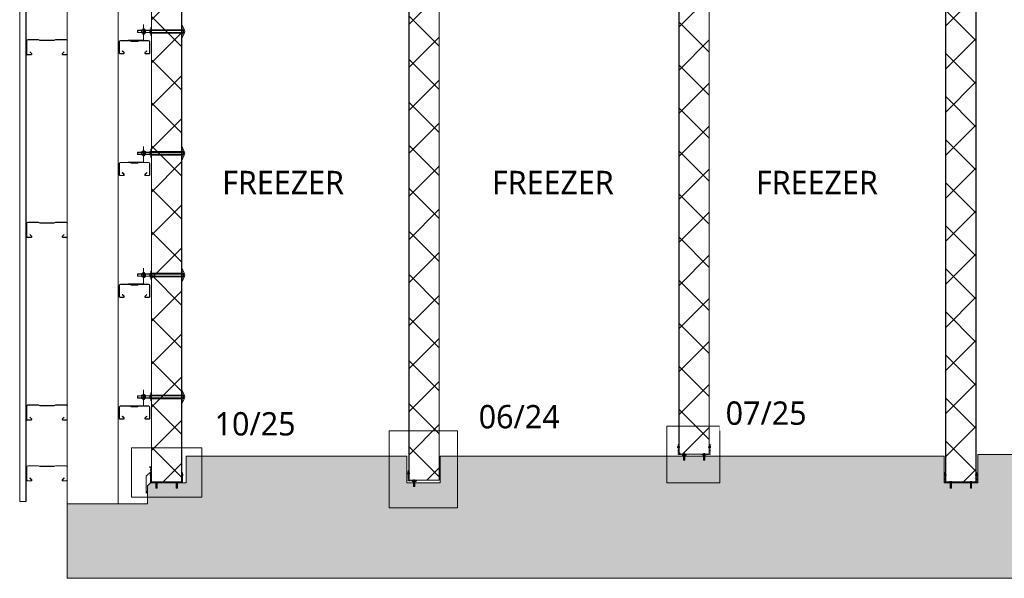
# Model space of a CAD drawing. Header units: millimetres. Extents: x -257 to 10431, y -1141 to 7851.
# Tile 1 of 10: x -197 to 4649, y -768 to 1984. Entities that reach past the tile are written whole.
import ezdxf

# ---------------------------------------------------------------- set-up
doc = ezdxf.new("R2010")
doc.units = ezdxf.units.MM
doc.linetypes.add('Dash', pattern=[6.35, 3.175, -3.175])
for name, color, linetype, lineweight in [('A-DETL', 90, 'Continuous', 18), ('A-DETL-GENF', 92, 'Continuous', 18), ('A-DETL-GENF-HDLN', 1, 'Dash', 18), ('G-ANNO-TEXT', 231, 'Continuous', 9)]:
    doc.layers.add(name, color=color, linetype=linetype, lineweight=lineweight)
doc.styles.add('Yu Gothic', font='Yu Gothic.ttf', dxfattribs={"height": 115})

# ---------------------------------------------------------------- blocks, each defined once
blk = doc.blocks.new('Fridge Freezer Panel_Vertical Section - 150mm-5995374-TYPICAL COLD STORE SECTION')
at = {"layer": 'A-DETL-GENF'}
h = blk.add_hatch(color=256, dxfattribs=at)
h.paths.add_polyline_path([(0, 1), (0, 0), (2746.9, 0), (2746.9, 1), (1616.8, 1)])
h.paths.add_polyline_path([(0, 149.8), (0, 149), (2595.4, 149), (2595.4, 150), (0, 150)])
h.paths.add_polyline_path([(2745.4, 149), (2746.9, 149), (2746.9, 150), (2745.4, 150)])
h = blk.add_hatch(dxfattribs=at)
h.set_pattern_fill('FP_5', color=256, style=0, pattern_type=2)
h.set_pattern_definition([(315, (293.65, 4510.4), (106.066, 106.066), []), (45, (293.65, 4510.4), (-106.066, 106.066), [])])
h.paths.add_polyline_path([(0, 149), (0, 1), (2746.9, 1), (2746.9, 149), (2745.4, 149), (2745.4, 24.9), (2595.4, 24.9), (2595.4, 149), (1616.8, 149)])
for p, q in [((37.5, 150), (0, 150)), ((0, 150), (0, 149)), ((2595.4, 149), (0, 149)), ((0, 149), (0, 1)), ((2595.4, 150), (46.9, 150)), ((2746.9, 150), (2745.4, 150)), ((2746.9, 149), (2745.4, 149)), ((2746.9, 149), (2746.9, 150)), ((2746.9, 149), (2746.9, 1)), ((0, 1), (0, 0)), ((0, 1), (2746.9, 1)), ((0, 0), (2746.9, 0))]:
    blk.add_line(p, q, dxfattribs=at)
at = {"layer": 'A-DETL-GENF-HDLN'}
blk.add_line((2746.9, 0), (2746.9, 1), dxfattribs=at)
blk = doc.blocks.new('Fridge Freezer Panel_Vertical Section - 150mm-6005270-TYPICAL COLD STORE SECTION')
at = {"layer": 'A-DETL-GENF'}
h = blk.add_hatch(color=256, dxfattribs=at)
h.paths.add_polyline_path([(0, 1), (0, 0), (2585.7, 0), (2585.7, 1), (1607.2, 1)])
h.paths.add_polyline_path([(0, 149.8), (0, 149), (2585.7, 149), (2585.7, 150), (0, 150)])
h = blk.add_hatch(dxfattribs=at)
h.set_pattern_fill('FP_6', color=256, style=0, pattern_type=2)
h.set_pattern_definition([(315, (284.03, 1868.15), (106.066, 106.066), []), (45, (284.03, 1868.15), (-106.066, 106.066), [])])
h.paths.add_polyline_path([(0, 149), (0, 1), (2585.7, 1), (2585.7, 149), (1607.2, 149)])
for p, q in [((35.3, 150), (0, 150)), ((0, 150), (0, 149)), ((2585.7, 149), (0, 149)), ((0, 149), (0, 1)), ((2585.7, 150), (44.8, 150)), ((0, 1), (0, 0)), ((0, 1), (2585.7, 1)), ((0, 0), (2585.7, 0))]:
    blk.add_line(p, q, dxfattribs=at)
blk = doc.blocks.new('Anchor Bolt - ShureDrive - ShureDrive-5581641-TYPICAL COLD STORE SECTION')
at = {"layer": 'A-DETL-GENF'}
for p, q in [((-5, -15.1), (-5, -14.6)), ((-5, -15.1), (5, -15.1)), ((-4, -13.6), (-3, -13.6)), ((-3, -12.6), (3, -12.6)), ((-3, -13.6), (-3, -12.6)), ((3, -13.6), (-3, -13.6)), ((-3, -20.5), (3, -20.5)), ((-3, -20.5), (-3, -45.5)), ((-3, -45.5), (3, -45.5)), ((-2, -20.5), (-2, -13.6)), ((-1, -25.5), (-1, -35.5)), ((1, -25.5), (-1, -25.5)), ((-1, -35.5), (-1, -45.5)), ((1, -25.5), (1, -35.5)), ((1, -45.5), (1, -35.5)), ((2, -20.5), (2, -13.6)), ((3, -13.6), (3, -12.6)), ((3, -13.6), (4, -13.6)), ((3, -20.5), (3, -45.5)), ((5, -15.1), (5, -14.6))]:
    blk.add_line(p, q, dxfattribs=at)
for centre, start, end in [((-4, -14.6), 90, 180), ((4, -14.6), 360, 90)]:
    blk.add_arc(centre, 1, start, end, dxfattribs=at)
blk = doc.blocks.new('Pop Rivets - Rivet-5920162-TYPICAL COLD STORE SECTION')
at = {"layer": 'A-DETL-GENF'}
for p, q in [((3.8, 0), (-3.8, 0)), ((-1.5, 1.2), (1.5, 1.2)), ((-1, -5.6), (-1, 0)), ((1, -5.6), (1, 0)), ((1.2, -5.6), (-1.2, -5.6)), ((-1.2, -8.1), (1.2, -8.1))]:
    blk.add_line(p, q, dxfattribs=at)
for centre, radius, start, end in [((-1.5, -1.6), 2.8, 90, 144), ((1.5, -1.6), 2.8, 36, 90), ((-1.2, -6.8), 1.25, 90, 270), ((1.2, -6.8), 1.25, 270, 90)]:
    blk.add_arc(centre, radius, start, end, dxfattribs=at)
blk = doc.blocks.new('Pop Rivets - Rivet-5576554-TYPICAL COLD STORE SECTION')
at = {"layer": 'A-DETL-GENF'}
for p, q in [((3.8, 0), (-3.8, 0)), ((-1.5, 1.2), (1.5, 1.2)), ((-1, -4.4), (-1, 0)), ((1, -4.4), (1, 0))]:
    blk.add_line(p, q, dxfattribs=at)
for centre, start, end in [((-1.5, -1.6), 90, 144), ((1.5, -1.6), 36, 90)]:
    blk.add_arc(centre, 2.8, start, end, dxfattribs=at)
blk = doc.blocks.new('Pop Rivets - Rivet-5820118-TYPICAL COLD STORE SECTION')
at = {"layer": 'A-DETL-GENF'}
for p, q in [((-1, 3.9), (-1, 0)), ((1, 3.9), (1, 0)), ((3.8, 0), (-3.8, 0)), ((-1.5, -1.2), (1.5, -1.2))]:
    blk.add_line(p, q, dxfattribs=at)
for centre, start, end in [((-1.5, 1.6), 216, 270), ((1.5, 1.6), 270, 324)]:
    blk.add_arc(centre, 2.8, start, end, dxfattribs=at)
blk = doc.blocks.new('Anchor Bolt - ShureDrive - ShureDrive-V1-TYPICAL COLD STORE SECTION')
at = {"layer": 'A-DETL-GENF'}
for p, q in [((-3, -20.5), (3, -20.5)), ((-3, -20.5), (-3, -45.5)), ((-3, -45.5), (3, -45.5)), ((-2, -20.5), (-2, -15.1)), ((-1, -25.5), (-1, -35.5)), ((1, -25.5), (-1, -25.5)), ((-1, -35.5), (-1, -45.5)), ((1, -25.5), (1, -35.5)), ((1, -45.5), (1, -35.5)), ((2, -20.5), (2, -15.1)), ((3, -20.5), (3, -45.5))]:
    blk.add_line(p, q, dxfattribs=at)
blk = doc.blocks.new('Anchor Bolt - ShureDrive - ShureDrive-5805412-TYPICAL COLD STORE SECTION')
at = {"layer": 'A-DETL-GENF'}
for p, q in [((-3, 20.5), (-3, 45.5)), ((-3, 45.5), (3, 45.5)), ((-3, 20.5), (3, 20.5)), ((-2, 20.5), (-2, 15.1)), ((-1, 35.5), (-1, 45.5)), ((-1, 25.5), (-1, 35.5)), ((1, 25.5), (-1, 25.5)), ((1, 45.5), (1, 35.5)), ((1, 25.5), (1, 35.5)), ((2, 20.5), (2, 15.1)), ((3, 20.5), (3, 45.5))]:
    blk.add_line(p, q, dxfattribs=at)
blk = doc.blocks.new('Pop Rivets - Rivet-5915885-TYPICAL COLD STORE SECTION')
at = {"layer": 'A-DETL-GENF'}
for p, q in [((3.8, 0), (-3.8, 0)), ((-1.5, 1.2), (1.5, 1.2)), ((-1, -2.5), (-1, 0)), ((1, -2.5), (1, 0))]:
    blk.add_line(p, q, dxfattribs=at)
for centre, start, end in [((-1.5, -1.6), 90, 144), ((1.5, -1.6), 36, 90)]:
    blk.add_arc(centre, 2.8, start, end, dxfattribs=at)
blk = doc.blocks.new('Fridge Freezer Panel_Vertical Section - 150mm-5995281-TYPICAL COLD STORE SECTION')
at = {"layer": 'A-DETL-GENF'}
h = blk.add_hatch(color=256, dxfattribs=at)
h.paths.add_polyline_path([(0, 149), (2744.5, 149), (2744.5, 150), (0, 150)])
h.paths.add_polyline_path([(0, 0), (2595.5, 0), (2595.5, 1), (0, 1)])
h = blk.add_hatch(dxfattribs=at)
h.set_pattern_fill('FP_8', color=256, style=0, pattern_type=2)
h.set_pattern_definition([(315, (293.8, 601.03), (106.066, 106.066), []), (45, (293.8, 601.03), (-106.066, 106.066), [])])
h.paths.add_polyline_path([(0, 149), (0, 1), (2595.5, 1), (2595.5, 95.5), (2744.5, 95.5), (2744.5, 149), (1617, 149)])
for p, q in [((2744.5, 150), (0, 150)), ((0, 150), (0, 149)), ((2744.5, 149), (0, 149)), ((0, 149), (0, 1)), ((2744.5, 149), (2744.5, 150)), ((2744.5, 149), (2744.5, 95.5)), ((0, 1), (0, 0)), ((0, 1), (2595.5, 1)), ((0, 0), (384.2, 0)), ((454.2, 0), (984.2, 0)), ((1054.2, 0), (1584.2, 0)), ((1654.2, 0), (2184.2, 0)), ((2254.2, 0), (2595.5, 0))]:
    blk.add_line(p, q, dxfattribs=at)
blk = doc.blocks.new('Anchor Bolt - ShureDrive - ShureDrive-V2-TYPICAL COLD STORE SECTION')
at = {"layer": 'A-DETL-GENF'}
for p, q in [((-5, 15.1), (5, 15.1)), ((-5, 15.1), (-5, 14.6)), ((-4, 13.6), (-3, 13.6)), ((-3, 20.5), (-3, 45.5)), ((-3, 45.5), (3, 45.5)), ((-3, 20.5), (3, 20.5)), ((3, 13.6), (-3, 13.6)), ((-3, 13.6), (-3, 12.6)), ((-3, 12.6), (3, 12.6)), ((-2, 20.5), (-2, 13.6)), ((-1, 35.5), (-1, 45.5)), ((-1, 25.5), (-1, 35.5)), ((1, 25.5), (-1, 25.5)), ((1, 45.5), (1, 35.5)), ((1, 25.5), (1, 35.5)), ((2, 20.5), (2, 13.6)), ((3, 20.5), (3, 45.5)), ((3, 13.6), (3, 12.6)), ((3, 13.6), (4, 13.6)), ((5, 15.1), (5, 14.6))]:
    blk.add_line(p, q, dxfattribs=at)
for centre, start, end in [((-4, 14.6), 180, 270), ((4, 14.6), 270, 0)]:
    blk.add_arc(centre, 1, start, end, dxfattribs=at)
blk = doc.blocks.new('Pop Rivets - Rivet-5920338-TYPICAL COLD STORE SECTION')
at = {"layer": 'A-DETL-GENF'}
for p, q in [((-1.2, 8.4), (1.2, 8.4)), ((1.2, 5.9), (-1.2, 5.9)), ((-1, 5.9), (-1, 0)), ((1, 5.9), (1, 0)), ((3.8, 0), (-3.8, 0)), ((-1.5, -1.2), (1.5, -1.2))]:
    blk.add_line(p, q, dxfattribs=at)
for centre, radius, start, end in [((-1.2, 7.2), 1.25, 90, 270), ((1.2, 7.2), 1.25, 270, 90), ((-1.5, 1.6), 2.8, 216, 270), ((1.5, 1.6), 2.8, 270, 324)]:
    blk.add_arc(centre, radius, start, end, dxfattribs=at)
blk = doc.blocks.new('Metalcraft Roof Long Section Profiles - MC1000-6011480-TYPICAL COLD STORE SECTION')
at = {"layer": 'A-DETL-GENF'}
blk.add_hatch(color=256, dxfattribs=at).paths.add_polyline_path([(4310.8, 0), (19.2, 0), (0, -32), (1.2, -32), (19.8, -1), (4310.8, -1)])
for p, q in [((0, 0), (19.2, 0)), ((0, -32), (0, 0)), ((19.2, 0), (0, -32)), ((4310.8, 0), (19.2, 0)), ((4310.8, 0), (4310.8, -32)), ((0, -32), (1.2, -32)), ((1.2, -32), (19.8, -1)), ((1.2, -32), (4310.8, -32)), ((19.8, -1), (4310.8, -1))]:
    blk.add_line(p, q, dxfattribs=at)
blk = doc.blocks.new('MSS Purlin - MSS 200_12-5955472-TYPICAL COLD STORE SECTION')
at = {"layer": 'A-DETL-GENF'}
for p, q in [((-31.3, 100), (33.3, 100)), ((33.3, 98.9), (-31.3, 98.9)), ((-37.5, 41.3), (-37.5, 93.9)), ((-36.3, 93.9), (-36.3, 41.5)), ((22.4, 84.4), (23.2, 85.2)), ((22.4, 84.4), (30.8, 75.9)), ((31.6, 76.8), (23.2, 85.2)), ((36.3, 95.9), (36.3, 78.5)), ((37.5, 78.3), (37.5, 95.9)), ((-34.4, 34.8), (-37.5, 41.3)), ((-36.3, 41.5), (-33.3, 35)), ((-34.4, -34.8), (-34.4, 34.8)), ((-33.3, -35), (-33.3, 35)), ((-34.4, -34.8), (-37.5, -41.3)), ((-37.5, -93.9), (-37.5, -41.3)), ((-36.3, -41.5), (-33.3, -35)), ((-36.3, -41.5), (-36.3, -93.9)), ((22.4, -84.4), (30.8, -75.9)), ((22.4, -84.4), (23.2, -85.2)), ((31.6, -76.8), (23.2, -85.2)), ((36.3, -95.9), (36.3, -78.5)), ((37.5, -78.3), (37.5, -95.9)), ((-31.3, -98.9), (33.3, -98.9)), ((33.3, -100), (-31.3, -100))]:
    blk.add_line(p, q, dxfattribs=at)
for centre, radius, start, end in [((-31.3, 93.9), 6.15, 90, 180), ((-31.3, 93.9), 5, 90, 180), ((33.3, 95.9), 4.15, 360, 90), ((33.3, 95.9), 3, 0, 90), ((33.4, 79.2), 4.15, 231.352, 348.8207), ((33.4, 79.2), 3, 232.4723, 346.8434), ((-31.3, -93.9), 6.15, 180, 270), ((-31.3, -93.9), 5, 180, 270), ((33.4, -79.2), 4.15, 11.1793, 128.648), ((33.4, -79.2), 3, 13.1566, 127.5277), ((33.3, -95.9), 3, 270, 0), ((33.3, -95.9), 4.15, 270, 0)]:
    blk.add_arc(centre, radius, start, end, dxfattribs=at)
blk = doc.blocks.new('MSS Purlin - MSS 150_12-5967173-TYPICAL COLD STORE SECTION')
at = {"layer": 'A-DETL-GENF'}
for p, q in [((-32.5, 22.2), (-32.5, 68.9)), ((-31.3, 68.9), (-31.3, 22.5)), ((-26.3, 75), (28.3, 75)), ((28.3, 73.9), (-26.3, 73.9)), ((18.1, 59.7), (18.9, 60.5)), ((18.1, 59.7), (25.8, 51.9)), ((26.6, 52.8), (18.9, 60.5)), ((31.3, 70.9), (31.3, 54.5)), ((32.5, 54.3), (32.5, 70.9)), ((-32.5, 22.2), (-29.4, 16.2)), ((-31.3, 22.5), (-28.3, 16.5)), ((-29.4, 16.2), (-29.4, -16.3)), ((-28.3, -16.5), (-28.3, 16.5)), ((-32.5, -22.3), (-29.4, -16.3)), ((-32.5, -68.9), (-32.5, -22.3)), ((-31.3, -22.5), (-28.3, -16.5)), ((-31.3, -22.5), (-31.3, -68.9)), ((-26.3, -73.9), (28.3, -73.9)), ((28.3, -75), (-26.3, -75)), ((18.1, -59.7), (25.8, -51.9)), ((18.1, -59.7), (18.9, -60.5)), ((26.6, -52.8), (18.9, -60.5)), ((31.3, -70.9), (31.3, -54.5)), ((32.5, -54.3), (32.5, -70.9))]:
    blk.add_line(p, q, dxfattribs=at)
for centre, radius, start, end in [((-26.3, 68.9), 6.15, 90, 180), ((-26.3, 68.9), 5, 90, 180), ((28.4, 55.2), 4.15, 231.352, 348.8207), ((28.4, 55.2), 3, 232.4723, 346.8434), ((28.3, 70.9), 4.15, 360, 90), ((28.3, 70.9), 3, 0, 90), ((-26.3, -68.9), 6.15, 180, 270), ((-26.3, -68.9), 5, 180, 270), ((28.4, -55.2), 4.15, 11.1793, 128.648), ((28.4, -55.2), 3, 13.1566, 127.5277), ((28.3, -70.9), 3, 270, 0), ((28.3, -70.9), 4.15, 270, 0)]:
    blk.add_arc(centre, radius, start, end, dxfattribs=at)
blk = doc.blocks.new('Nylon Mushroom Head with 40mm Washer and M10 ZP Hex Nut - Nylon Mushroom Head plus-5977690-TYPICAL COLD STORE SECTION')
at = {"layer": 'A-DETL-GENF'}
for p, q in [((-194.2, 1.3), (-194.2, 15.3)), ((-188.2, 16.3), (-193.2, 16.3)), ((-188.2, 13.1), (-193.2, 13.1)), ((-188.2, 3.5), (-193.2, 3.5)), ((-188.2, 0.3), (-193.2, 0.3)), ((-188.2, -11.7), (-188.2, 28.3)), ((-188.2, 28.3), (-186.2, 28.3)), ((-186.2, 28.3), (-186.2, -11.7)), ((-186.2, 17.2), (-36, 17.2)), ((-36, 16.2), (-186.2, 16.2)), ((-36, 14.1), (-186.2, 14.1)), ((-36, 13.1), (-186.2, 13.1)), ((-36, 3.6), (-186.2, 3.6)), ((-36, 2.5), (-186.2, 2.5)), ((-36, 0.4), (-186.2, 0.4)), ((-36, -11.7), (-36, 28.3)), ((-36, 28.3), (-33.9, 28.3)), ((-33.9, 28.3), (-33.9, -11.7)), ((-33.9, 16.3), (-29.1, 16.3)), ((-29.1, 13.1), (-33.9, 13.1)), ((-29.1, 3.6), (-33.9, 3.6)), ((-33.9, 0.3), (-29.1, 0.3)), ((-28.1, 1.3), (-28.1, 15.3)), ((-7.9, 14.1), (-28.1, 14.1)), ((-7.9, 13.1), (-28.1, 13.1)), ((-7.9, 3.6), (-28.1, 3.6)), ((-7.9, 2.5), (-28.1, 2.5)), ((-7.9, 1.3), (-7.9, 15.3)), ((-2.1, 16.3), (-6.9, 16.3)), ((-6.9, 13.1), (-2.1, 13.1)), ((-6.9, 3.6), (-2.1, 3.6)), ((-2.1, 0.3), (-6.9, 0.3)), ((-2.1, 20.8), (-2.1, -4.2)), ((0, 20.8), (-2.1, 20.8)), ((0, -4.2), (0, 20.8)), ((0, 14.1), (4, 14.1)), ((0, 13.1), (4, 13.1)), ((0, 3.6), (4, 3.6)), ((0, 2.5), (4, 2.5)), ((4, -4.2), (4, 20.8)), ((4, 20.8), (6.1, 20.8)), ((6.1, 20.8), (6.1, -4.2)), ((6.1, 15.7), (10.9, 15.7)), ((10.9, 13.1), (6.1, 13.1)), ((10.9, 3.6), (6.1, 3.6)), ((6.1, 0.3), (10.9, 0.3)), ((11.9, 1.3), (11.9, 14.7)), ((11.9, 14.1), (30.9, 14.1)), ((11.9, 13.1), (31.6, 13.1)), ((31.6, 3.6), (11.9, 3.6)), ((11.9, 2.5), (30.9, 2.5)), ((30.9, 2.5), (30.9, 14.1)), ((30.9, 14.1), (31.6, 13.1)), ((30.9, 2.5), (31.6, 3.6)), ((31.6, 13.1), (31.6, 3.6)), ((-186.2, -11.7), (-188.2, -11.7)), ((-36, -0.6), (-186.2, -0.6)), ((-33.9, -11.7), (-36, -11.7)), ((-2.1, -4.2), (0, -4.2)), ((6.1, -4.2), (4, -4.2))]:
    blk.add_line(p, q, dxfattribs=at)
for centre, radius, start, end in [((-193.2, 15.3), 1, 90, 180), ((-192.4, 14.7), 1.77, 174.3188, 244.5604), ((-182.2, 8.3), 12, 156.2897, 203.7103), ((-192.4, 1.9), 1.77, 115.6862, 183.7952), ((-193.2, 1.3), 1, 180, 270), ((-29.1, 15.3), 1, 0, 90), ((-29.9, 14.7), 1.81, 296.6564, 0.4363), ((-39.8, 8.3), 11.7, 336.0389, 23.9611), ((-29.9, 1.9), 1.81, 358.7347, 63.3636), ((-29.1, 1.3), 1, 270, 0), ((-6.9, 15.3), 1, 90, 180), ((-6.1, 14.7), 1.81, 179.4048, 243.3459), ((3.9, 8.3), 11.8, 156.2615, 203.7385), ((-6.1, 1.9), 1.81, 116.5252, 183.0793), ((-6.9, 1.3), 1, 180, 270), ((10.9, 14.7), 1, 360, 90), ((10.6, 14.4), 1.35, 284.4434, 7.7625), ((0.1, 8.3), 11.8, 336.2919, 23.7081), ((10.2, 1.9), 1.79, 351.4639, 64.4528), ((10.9, 1.3), 1, 270, 0)]:
    blk.add_arc(centre, radius, start, end, dxfattribs=at)
blk = doc.blocks.new('Fridge Freezer Panel_Vertical Section - 150mm-6013380-TYPICAL COLD STORE SECTION')
at = {"layer": 'A-DETL-GENF'}
h = blk.add_hatch(color=256, dxfattribs=at)
h.paths.add_polyline_path([(0, 1), (0, 0), (2458.3, 0), (2458.3, 1), (1479.8, 1)])
h.paths.add_polyline_path([(0, 149.8), (0, 149), (2458.3, 149), (2458.3, 150), (0, 150)])
h = blk.add_hatch(dxfattribs=at)
h.set_pattern_fill('FP_30', color=256, style=0, pattern_type=2)
h.set_pattern_definition([(315, (156.63, 3197.36), (106.066, 106.066), []), (45, (156.63, 3197.36), (-106.066, 106.066), [])])
h.paths.add_polyline_path([(0, 149), (0, 1), (2458.3, 1), (2458.3, 149), (1479.8, 149)])
for p, q in [((37.5, 150), (0, 150)), ((0, 150), (0, 149)), ((2458.3, 149), (0, 149)), ((0, 149), (0, 1)), ((2458.3, 150), (46.9, 150)), ((2458.3, 149), (2458.3, 150)), ((2458.3, 149), (2458.3, 1)), ((0, 1), (0, 0)), ((0, 1), (2458.3, 1)), ((0, 0), (2458.3, 0))]:
    blk.add_line(p, q, dxfattribs=at)
at = {"layer": 'A-DETL-GENF-HDLN'}
blk.add_line((2458.3, 0), (2458.3, 1), dxfattribs=at)

msp = doc.modelspace()

# ---------------------------------------------------------------- hatches: boundary and pattern name
at = {"layer": 'A-DETL-GENF'}
for points in [[(601, 1890.4), (614.4, 1920.5), (614.9, 1925.4), (614.4, 1930.2), (612.8, 1934.8), (601, 1960.4)], [(601, 1290.4), (614.4, 1320.5), (614.9, 1325.4), (614.4, 1330.2), (612.8, 1334.8), (601, 1360.4), (601, 1323.2)], [(601, 690.4), (614.4, 720.5), (614.9, 725.4), (614.4, 730.2), (612.8, 734.8), (601, 760.4)], [(601, 90.4), (614.4, 120.5), (614.9, 125.4), (614.4, 130.2), (612.8, 134.8), (601, 160.4)], [(3047.5, -119.2), (3047.5, -109.7), (3045.4, -109.7), (3045.4, -119.2)], [(3199.6, -119.2), (3199.6, -109.9), (3197.5, -109.9), (3197.5, -119.2)], [(3069.3, -161), (3069.3, -158.7), (3064.3, -158.7), (3064.3, -161)], [(3083.8, -161.3), (3083.8, -158.7), (3078.8, -158.7), (3078.8, -161.3)], [(3167.2, -160.7), (3167.2, -158.7), (3162.2, -158.7), (3162.2, -160.7)], [(3181.7, -160.7), (3181.7, -158.7), (3176.7, -158.7), (3176.7, -160.7)], [(1718.4, -248.7), (1718.4, -239.2), (1716.3, -239.2), (1716.3, -248.7)], [(450.7, -262.9), (450.7, -255.4), (448.7, -255.4), (448.7, -262.9)], [(602.9, -262.9), (602.9, -255.4), (601, -255.4), (601, -262.9)], [(1740.2, -291.4), (1740.2, -288.3), (1735.2, -288.3), (1735.2, -291.4)], [(1754.6, -290.8), (1754.6, -288.3), (1749.6, -288.3), (1749.6, -290.8)], [(4360.6, -256.2), (4360.6, -246.7), (4358.5, -246.7), (4358.5, -256.2)], [(4512.6, -256.2), (4512.6, -246.9), (4510.6, -246.9), (4510.6, -256.2)], [(472.2, -298.1), (472.2, -296), (467.2, -296), (467.2, -298.1)], [(486.7, -298.1), (486.7, -296), (481.7, -296), (481.7, -298.1)], [(570.5, -298.1), (570.5, -296), (565.5, -296), (565.5, -298.1)], [(584.9, -298.1), (584.9, -296), (579.9, -296), (579.9, -298.1)], [(4382.4, -298.1), (4382.4, -295.8), (4377.4, -295.8), (4377.4, -298.1)], [(4396.8, -298.3), (4396.8, -295.8), (4391.8, -295.8), (4391.8, -298.3)], [(4480.3, -297.7), (4480.3, -295.8), (4475.3, -295.8), (4475.3, -297.7)], [(4494.7, -297.7), (4494.7, -295.8), (4489.7, -295.8), (4489.7, -297.7)]]:
    msp.add_hatch(color=9, dxfattribs=at).paths.add_polyline_path(points)
h = msp.add_hatch(dxfattribs=at)
h.set_pattern_fill('FP_7', color=9, style=0, pattern_type=2)
h.set_pattern_definition([(50, (0, 0), (364.368, -31.878), [38.1, -419.1]), (355, (0, 0), (-70.486, 382.113), [30.48, -335.28]), (100.451, (30.36, -2.66), (293.885, 350.233), [32.38, -356.18]), (46.184, (0, 101.6), (542.158, -84.086), [57.15, -628.65]), (96.636, (45.2, 94.6), (474.805, 494.855), [48.57, -534.27]), (351.184, (0, 101.6), (474.81, 494.85), [45.72, -502.92]), (21, (50.8, 76.2), (303.2285, -204.5305), [38.1, -419.1]), (326, (50.8, 76.2), (123.604, 368.376), [30.48, -335.28]), (71.451, (76.07, 59.16), (426.834, 163.843), [32.38, -356.18]), (37.5, (0, 0), (6.1766, 169.1102), [16.764, -314.452, 16.764, -323.596, -336.55]), (37.5, (0, 0), (6.1766, 169.1102), [-671.576, 16.764, -319.786]), (7.5, (0, 0), (133.639, 200.3615), [16.764, -177.292, 16.764, -306.832, -128.27]), (7.5, (0, 0), (133.639, 200.3615), [-517.652, 16.764, -111.506]), (327.5, (-113.28, 0), (271.1818, -11.4584), [16.764, -110.236, 16.764, -379.476, -525.78]), (327.5, (-113.28, 0), (271.1818, -11.4584), [-523.24, 16.764, -509.016]), (317.5, (-164.08, 0), (296.2585, 50.853), [16.764, -148.336, 16.764, -246.38, -373.38]), (317.5, (-164.08, 0), (296.2585, 50.853), [-428.244, 16.764, -356.616])])
h.paths.add_polyline_path([(10187.2, -768.3), (10187.2, -401.6), (9773.3, -401.6), (9773.3, -312.4), (9758.9, -298.1), (9651.7, -298.1), (9651.7, -175.6), (7191.3, -175.6), (7191.3, -298.1), (7013.9, -298.1), (7013.9, -166.9), (5863.1, -166.9), (5863.1, -298.1), (5689.9, -298.1), (5689.9, -158.1), (4519.6, -158.1), (4519.6, -298.1), (4353.1, -298.1), (4353.1, -166.9), (1872.5, -166.9), (1872.5, -298.1), (1708.8, -298.1), (1708.8, -166.9), (621.4, -166.9), (621.4, -298.1), (446.4, -298.1), (432, -312.4), (432, -401.6), (37.2, -401.6), (37.2, -768.3), (7648.8, -768.3)])
h.paths.add_polyline_path([(7050.8, -301.4), (7045.8, -301.4), (7045.8, -298.3), (7050.8, -298.3)])
h.paths.add_polyline_path([(5722.2, -301.4), (5718.3, -301), (5718.3, -298.3), (5723.3, -298.3), (5723.3, -301.4)])
h.paths.add_polyline_path([(7060.2, -300.8), (7060.2, -298.3), (7065.2, -298.3), (7065.2, -300.8)])
h.paths.add_polyline_path([(5737.7, -300.8), (5732.7, -300.8), (5732.7, -298.3), (5737.7, -298.3)])
h.paths.add_polyline_path([(7158.1, -300.2), (7158.1, -298.3), (7163.1, -298.3), (7163.1, -300.2)])
h.paths.add_polyline_path([(7143.7, -300.2), (7143.7, -298.3), (7148.7, -298.3), (7148.7, -300.2)])
h.paths.add_polyline_path([(5821.2, -300.2), (5816.2, -300.2), (5816.2, -298.3), (5821.2, -298.3)])
h.paths.add_polyline_path([(5830.6, -300.2), (5830.6, -298.3), (5835.6, -298.3), (5835.6, -300.2)])

# ---------------------------------------------------------------- linework, layer by layer
at = {"layer": 'A-DETL'}
for p, q in [((287.2, 3793.3), (287.2, -401.6)), ((37.2, -401.6), (37.2, 3749.2)), ((412, 1959.4), (412, 1881.9)), ((601, 1960.4), (601, 1890.4)), ((612.8, 1934.8), (601, 1960.4)), ((601, 1890.4), (612.8, 1915.9)), ((412, 1881.9), (337, 1881.9)), ((412, 1359.4), (412, 1281.9)), ((601, 1360.4), (601, 1290.4)), ((612.8, 1334.8), (601, 1360.4)), ((601, 1290.4), (612.8, 1315.9)), ((412, 1281.9), (337, 1281.9)), ((412, 759.4), (412, 681.9)), ((601, 760.4), (601, 690.4)), ((612.8, 734.8), (601, 760.4)), ((412, 681.9), (337, 681.9)), ((601, 690.4), (612.8, 715.9)), ((412, 159.4), (412, 81.9)), ((601, 160.4), (601, 90.4)), ((612.8, 134.8), (601, 160.4)), ((601, 90.4), (612.8, 115.9)), ((412, 81.9), (337, 81.9)), ((1621.4, -41.1), (1958.1, -41.1)), ((1621.4, -421.1), (1621.4, -41.1)), ((1958.1, -41.1), (1958.1, -421.1)), ((2987.5, -18.3), (3248.4, -18.3)), ((2987.5, -298.3), (2987.5, -18.3)), ((3248.4, -18.3), (3248.4, -298.3)), ((353, -126.1), (699.9, -126.1)), ((353, -368.9), (353, -126.1)), ((699.9, -126.1), (699.9, -368.9)), ((3047.5, -109.7), (3045.4, -109.7)), ((3045.4, -109.7), (3045.4, -119.2)), ((3045.4, -119.2), (3047.5, -119.2)), ((3047.5, -119.2), (3047.5, -109.7)), ((3197.5, -109.9), (3197.5, -119.2)), ((3199.6, -109.9), (3197.5, -109.9)), ((3197.5, -119.2), (3199.6, -119.2)), ((3199.6, -119.2), (3199.6, -109.9)), ((1708.8, -166.9), (621.4, -166.9)), ((621.4, -166.9), (621.4, -298.1)), ((1708.8, -298.1), (1708.8, -166.9)), ((4353.1, -166.9), (1872.5, -166.9)), ((1872.5, -166.9), (1872.5, -298.1)), ((3069.3, -158.7), (3064.3, -158.7)), ((3064.3, -158.7), (3064.3, -161)), ((3064.3, -161), (3069.3, -161)), ((3069.3, -161), (3069.3, -158.7)), ((3078.8, -158.7), (3078.8, -161.3)), ((3083.8, -158.7), (3078.8, -158.7)), ((3078.8, -161.3), (3083.8, -161.3)), ((3083.8, -161.3), (3083.8, -158.7)), ((3167.2, -158.7), (3162.2, -158.7)), ((3162.2, -158.7), (3162.2, -160.7)), ((3162.2, -160.7), (3167.2, -160.7)), ((3167.2, -160.7), (3167.2, -158.7)), ((3176.7, -158.7), (3176.7, -160.7)), ((3181.7, -158.7), (3176.7, -158.7)), ((3176.7, -160.7), (3181.7, -160.7)), ((3181.7, -160.7), (3181.7, -158.7)), ((4353.1, -298.1), (4353.1, -166.9)), ((5689.9, -158.1), (4519.6, -158.1)), ((4519.6, -158.1), (4519.6, -298.1)), ((425.6, -265.2), (449.3, -241.4)), ((449.3, -227.5), (440.9, -219)), ((449.6, -218.7), (441.8, -218.7)), ((441.8, -218.7), (449.6, -226.5)), ((449.3, -241.4), (449.3, -227.5)), ((449.6, -226.5), (449.6, -218.7)), ((1718.4, -239.2), (1716.3, -239.2)), ((1716.3, -239.2), (1716.3, -248.7)), ((1718.4, -248.7), (1718.4, -239.2)), ((425.6, -347.3), (425.6, -265.2)), ((446.7, -296), (446.7, -248)), ((448.5, -248), (448.5, -258)), ((450.7, -255.4), (448.7, -255.4)), ((448.7, -255.4), (448.7, -262.9)), ((448.7, -262.9), (450.7, -262.9)), ((450.7, -262.9), (450.7, -255.4)), ((602.9, -255.4), (601, -255.4)), ((601, -262.9), (602.9, -262.9)), ((602.9, -262.9), (602.9, -255.4)), ((603.1, -248), (603.1, -258)), ((604.9, -296), (604.9, -248)), ((1716.3, -248.7), (1718.4, -248.7)), ((1740.2, -288.3), (1735.2, -288.3)), ((1735.2, -288.3), (1735.2, -291.4)), ((1740.2, -291.4), (1740.2, -288.3)), ((1749.6, -288.3), (1749.6, -290.8)), ((1754.6, -288.3), (1749.6, -288.3)), ((1749.6, -290.8), (1754.6, -290.8)), ((1754.6, -290.8), (1754.6, -288.3)), ((4360.6, -246.7), (4358.5, -246.7)), ((4358.5, -246.7), (4358.5, -256.2)), ((4358.5, -256.2), (4360.6, -256.2)), ((4360.6, -256.2), (4360.6, -246.7)), ((4510.6, -246.9), (4510.6, -256.2)), ((4512.6, -246.9), (4510.6, -246.9)), ((4510.6, -256.2), (4512.6, -256.2)), ((4512.6, -256.2), (4512.6, -246.9)), ((427.4, -347.3), (427.4, -338.4)), ((446.7, -297.8), (432, -312.4)), ((446.4, -298.1), (432, -312.4)), ((432, -312.4), (432, -401.6)), ((432, -312.4), (432, -349.7)), ((565.5, -298.1), (446.4, -298.1)), ((487.2, -296), (446.7, -296)), ((472.2, -296), (467.2, -296)), ((467.2, -296), (467.2, -298.1)), ((467.2, -298.1), (472.2, -298.1)), ((472.2, -298.1), (472.2, -296)), ((487.2, -294.3), (477.2, -294.3)), ((481.7, -296), (481.7, -298.1)), ((486.7, -296), (481.7, -296)), ((481.7, -298.1), (486.7, -298.1)), ((486.7, -298.1), (486.7, -296)), ((565.5, -293.9), (575.5, -293.9)), ((570.5, -296), (565.5, -296)), ((565.5, -296), (565.5, -298.1)), ((565.5, -296), (604.9, -296)), ((565.5, -298.1), (570.5, -298.1)), ((570.5, -298.1), (570.5, -296)), ((621.4, -298.1), (570.5, -298.1)), ((579.9, -296), (579.9, -298.1)), ((584.9, -296), (579.9, -296)), ((579.9, -298.1), (584.9, -298.1)), ((584.9, -298.1), (584.9, -296)), ((1872.5, -298.1), (1708.8, -298.1)), ((1735.2, -291.4), (1740.2, -291.4)), ((3248.4, -298.3), (2987.5, -298.3)), ((4377.4, -298.1), (4353.1, -298.1)), ((4382.4, -295.8), (4377.4, -295.8)), ((4377.4, -295.8), (4377.4, -298.1)), ((4377.4, -298.1), (4382.4, -298.1)), ((4382.4, -298.1), (4382.4, -295.8)), ((4391.8, -298.1), (4382.4, -298.1)), ((4391.8, -295.8), (4391.8, -298.3)), ((4396.8, -295.8), (4391.8, -295.8)), ((4391.8, -298.3), (4396.8, -298.3)), ((4396.8, -298.3), (4396.8, -295.8)), ((4519.6, -298.1), (4396.8, -298.1)), ((4480.3, -295.8), (4475.3, -295.8)), ((4475.3, -295.8), (4475.3, -297.7)), ((4475.3, -297.7), (4480.3, -297.7)), ((4480.3, -297.7), (4480.3, -295.8)), ((4489.7, -295.8), (4489.7, -297.7)), ((4494.7, -295.8), (4489.7, -295.8)), ((4489.7, -297.7), (4494.7, -297.7)), ((4494.7, -297.7), (4494.7, -295.8)), ((699.9, -368.9), (353, -368.9)), ((432, -401.6), (37.2, -401.6)), ((37.2, -401.6), (37.2, -768.3)), ((1958.1, -421.1), (1621.4, -421.1)), ((37.2, -768.3), (10187.2, -768.3))]:
    msp.add_line(p, q, dxfattribs=at)
at = {"layer": 'A-DETL', "linetype": 'Dash'}
for p, q in [((3043.4, -158.7), (3043.4, -110.7)), ((3045.2, -110.7), (3045.2, -120.7)), ((3199.8, -110.7), (3199.8, -120.7)), ((3201.6, -158.7), (3201.6, -110.7)), ((3084.3, -158.7), (3043.4, -158.7)), ((3084.3, -156.9), (3074.3, -156.9)), ((3161.7, -156.9), (3171.7, -156.9)), ((3161.7, -158.7), (3201.6, -158.7)), ((1714.3, -288.3), (1714.3, -240.3)), ((1716.1, -240.3), (1716.1, -250.3)), ((1755.1, -288.3), (1714.3, -288.3)), ((1755.1, -286.5), (1745.1, -286.5)), ((4356.5, -295.8), (4356.5, -247.8)), ((4358.3, -247.8), (4358.3, -257.8)), ((4512.8, -247.8), (4512.8, -257.8)), ((4514.6, -295.8), (4514.6, -247.8)), ((4397.3, -295.8), (4356.5, -295.8)), ((4397.3, -294), (4387.3, -294)), ((4474.8, -294), (4484.8, -294)), ((4474.8, -295.8), (4514.6, -295.8))]:
    msp.add_line(p, q, dxfattribs=at)
at = {"layer": 'A-DETL'}
for centre, radius, start, end in [((592.3, 1925.4), 22.6, 335.2249, 24.7751), ((592.3, 1325.4), 22.6, 335.2249, 24.7751), ((592.3, 725.4), 22.6, 335.2249, 24.7751), ((592.3, 125.4), 22.6, 335.2249, 24.7751), ((447.6, -248), 0.9, 0, 180), ((604, -248), 0.9, 0, 180), ((487.2, -295.1), 0.847, 270, 90), ((565.5, -294.9), 1.06, 90, 270), ((426.5, -347.3), 0.916, 180, 0)]:
    msp.add_arc(centre, radius, start, end, dxfattribs=at)
at = {"layer": 'A-DETL', "linetype": 'Dash'}
for centre, start, end in [((3044.3, -110.7), 0, 180), ((3200.7, -110.7), 0, 180), ((3084.3, -157.8), 270, 90), ((3161.7, -157.8), 90, 270), ((1715.2, -240.3), 0, 180), ((1755.1, -287.4), 270, 90), ((4357.4, -247.8), 0, 180), ((4513.7, -247.8), 0, 180), ((4397.3, -294.9), 270, 90), ((4474.8, -294.9), 90, 270)]:
    msp.add_arc(centre, 0.9, start, end, dxfattribs=at)

# ---------------------------------------------------------------- block references
at = {"layer": 'A-DETL-GENF'}
for name, p, rotation in [('Metalcraft Roof Long Section Profiles - MC1000-6011480-TYPICAL COLD STORE SECTION', (-165.3, 3920.3), 269.9999999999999), ('Fridge Freezer Panel_Vertical Section - 150mm-5995281-TYPICAL COLD STORE SECTION', (601, -293.8), 89.99999999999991), ('Fridge Freezer Panel_Vertical Section - 150mm-5995374-TYPICAL COLD STORE SECTION', (4510.4, -293.7), 89.9999999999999), ('Fridge Freezer Panel_Vertical Section - 150mm-6005270-TYPICAL COLD STORE SECTION', (1868.1, -284), 89.9999999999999), ('Fridge Freezer Panel_Vertical Section - 150mm-6013380-TYPICAL COLD STORE SECTION', (3197.4, -156.6), 89.9999999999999), ('Nylon Mushroom Head with 40mm Washer and M10 ZP Hex Nut - Nylon Mushroom Head plus-5977690-TYPICAL COLD STORE SECTION', (414.8, 1933.7), 180), ('MSS Purlin - MSS 200_12-5955472-TYPICAL COLD STORE SECTION', (-62.8, 1848.1), 270.000000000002), ('MSS Purlin - MSS 150_12-5967173-TYPICAL COLD STORE SECTION', (368.1, 1848.1), 270.000000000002), ('Nylon Mushroom Head with 40mm Washer and M10 ZP Hex Nut - Nylon Mushroom Head plus-5977690-TYPICAL COLD STORE SECTION', (414.8, 1333.7), 180), ('MSS Purlin - MSS 150_12-5967173-TYPICAL COLD STORE SECTION', (368.1, 1248.1), 270.000000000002), ('MSS Purlin - MSS 200_12-5955472-TYPICAL COLD STORE SECTION', (-62.8, 948.1), 270.000000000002), ('Nylon Mushroom Head with 40mm Washer and M10 ZP Hex Nut - Nylon Mushroom Head plus-5977690-TYPICAL COLD STORE SECTION', (414.8, 733.7), 180), ('MSS Purlin - MSS 150_12-5967173-TYPICAL COLD STORE SECTION', (368.1, 648.1), 270.000000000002), ('Nylon Mushroom Head with 40mm Washer and M10 ZP Hex Nut - Nylon Mushroom Head plus-5977690-TYPICAL COLD STORE SECTION', (414.8, 133.7), 180), ('MSS Purlin - MSS 200_12-5955472-TYPICAL COLD STORE SECTION', (-62.8, 48.1), 270.000000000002), ('MSS Purlin - MSS 150_12-5967173-TYPICAL COLD STORE SECTION', (368.1, 48.1), 270.000000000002), ('Pop Rivets - Rivet-5920162-TYPICAL COLD STORE SECTION', (3042.7, -121.9), 89.99999999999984), ('Pop Rivets - Rivet-5920338-TYPICAL COLD STORE SECTION', (3202.5, -121.9), 90.00000000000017), ('Anchor Bolt - ShureDrive - ShureDrive-V2-TYPICAL COLD STORE SECTION', (3172.4, -141.4), 180), ('MSS Purlin - MSS 200_12-5955472-TYPICAL COLD STORE SECTION', (-62.8, -251), 270.000000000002), ('Pop Rivets - Rivet-5915885-TYPICAL COLD STORE SECTION', (448.6, -235.2), 89.99999999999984), ('Pop Rivets - Rivet-5576554-TYPICAL COLD STORE SECTION', (446.7, -259.2), 89.99999999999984), ('Pop Rivets - Rivet-5820118-TYPICAL COLD STORE SECTION', (604.9, -259.2), 90.00000000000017), ('Pop Rivets - Rivet-5920162-TYPICAL COLD STORE SECTION', (1713.6, -251.4), 89.99999999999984), ('Pop Rivets - Rivet-5920162-TYPICAL COLD STORE SECTION', (4355.7, -258.9), 89.99999999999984), ('Pop Rivets - Rivet-5920338-TYPICAL COLD STORE SECTION', (4515.5, -258.9), 90.00000000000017), ('Anchor Bolt - ShureDrive - ShureDrive-5805412-TYPICAL COLD STORE SECTION', (575.7, -278.7), 180), ('Anchor Bolt - ShureDrive - ShureDrive-V2-TYPICAL COLD STORE SECTION', (4485.4, -278.4), 180)]:
    msp.add_blockref(name, p, dxfattribs=dict(at, rotation=rotation))
for name, p in [('Anchor Bolt - ShureDrive - ShureDrive-5581641-TYPICAL COLD STORE SECTION', (3073.6, -141.4)), ('Anchor Bolt - ShureDrive - ShureDrive-5581641-TYPICAL COLD STORE SECTION', (1744.5, -270.9)), ('Anchor Bolt - ShureDrive - ShureDrive-V1-TYPICAL COLD STORE SECTION', (476.5, -278.7)), ('Anchor Bolt - ShureDrive - ShureDrive-5581641-TYPICAL COLD STORE SECTION', (4386.6, -278.4))]:
    msp.add_blockref(name, p, dxfattribs=at)

# ---------------------------------------------------------------- texts
at = {"layer": 'G-ANNO-TEXT', "color": 7, "char_height": 115, "attachment_point": 1, "style": 'Yu Gothic', "bg_fill": 3, "box_fill_scale": 1.25, "bg_fill_color": 256, "bg_fill_true_color": 13158600, "bg_fill_transparency": 0}
for s, insert, width in [('FREEZER', (799.3, 1239), 797.679), ('FREEZER', (2127.2, 1239), 797.679), ('FREEZER', (3427.2, 1239), 797.679), ('07/25', (3277.7, 103), 489.029), ('10/25', (762.2, 50.3), 489.029), ('06/24', (2062.2, 85.3), 489.029)]:
    msp.add_mtext(s, dxfattribs=dict(at, insert=insert, width=width))

doc.saveas('drawing.dxf')
